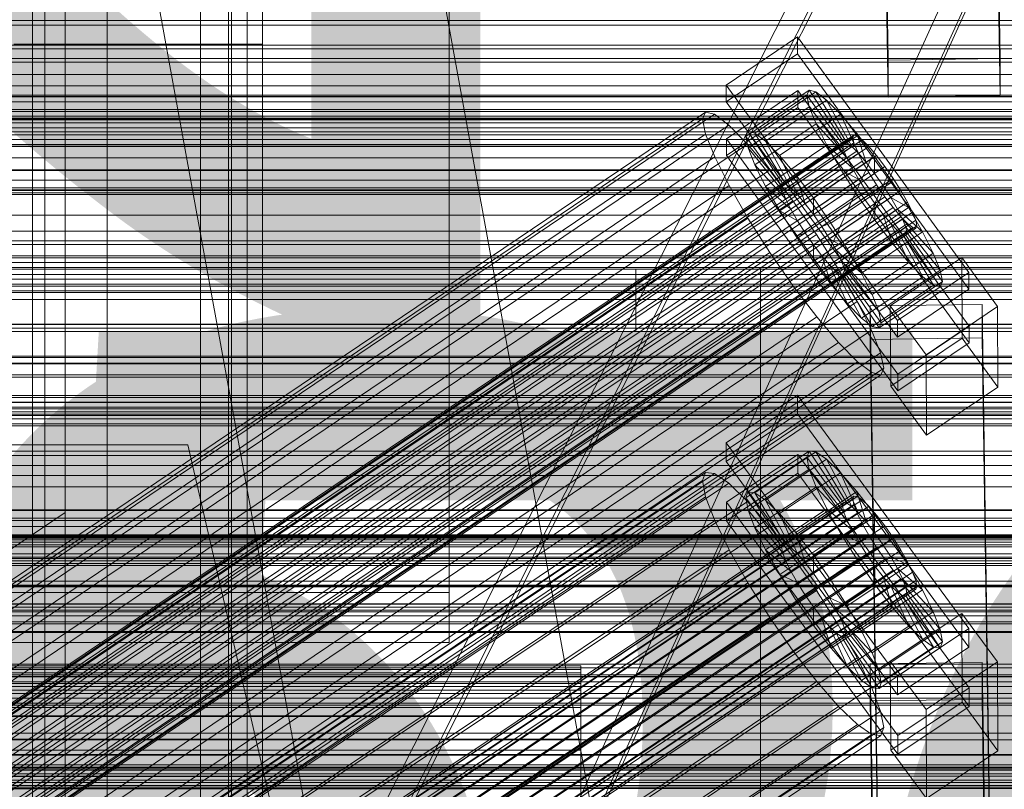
# Model space of a CAD drawing. Header units: millimetres. Extents: x -4738 to 65662, y -68080 to 6847.
# Tile 132 of 256: x 221 to 379, y -35024 to -34900. Entities that reach past the tile are written whole.
import ezdxf

# ---------------------------------------------------------------- set-up
doc = ezdxf.new("R2010")
doc.units = ezdxf.units.MM
for name, color, linetype, lineweight in [('COTAS_O', 1, 'Continuous', 0), ('COTAS_P', 1, 'Continuous', 0), ('frontal_bajante_movil', 7, 'Continuous', 0), ('frontal_briquetadora', 7, 'Continuous', 0), ('frontal_C01', 7, 'Continuous', 0), ('frontal_C02', 7, 'Continuous', 0), ('frontal_C03', 7, 'Continuous', 0), ('frontal_C04', 7, 'Continuous', 0), ('frontal_C05', 7, 'Continuous', 0), ('frontal_mezcladora', 7, 'Continuous', 0), ('frontal_secador', 7, 'Continuous', 0), ('frontal_tolva-C01', 7, 'Continuous', 0)]:
    doc.layers.add(name, color=color, linetype=linetype, lineweight=lineweight)
doc.dimstyles.new('R19_100', dxfattribs={"dimtxt": 250, "dimasz": 150, "dimexe": 150, "dimexo": 80, "dimgap": 100, "dimtad": 1, "dimtih": 1, "dimtoh": 1, "dimdsep": 46, "dimcen": 0.09, "dimadec": 0, "dimazin": 0, "dimtfac": 1, "dimtdec": 4, "dimtofl": 0, "dimtmove": 0, "dimatfit": 3, "dimfxl": 1, "dimtolj": 1, "dimtzin": 0, "dimarcsym": 0})

# ---------------------------------------------------------------- blocks, each defined once
blk = doc.blocks.new('DIM_R31_49')
at = {"layer": 'COTAS_P'}
for p, q in [((-150, -32300), (550, -32300)), ((550, -32300), (505, -32450)), ((550, -34900), (550, -32300)), ((550, -32300), (595, -32450)), ((550, -34900), (505, -34750)), ((550, -34900), (595, -34750)), ((-150, -34900), (550, -34900))]:
    blk.add_line(p, q, dxfattribs=at)
blk.add_text('2600 P', height=250, rotation=90, dxfattribs=at).set_placement((450, -33600))
blk = doc.blocks.new('DIM_R31_52')
at = {"layer": 'COTAS_O'}
for p, q in [((-650, -34200), (-500, -34155)), ((650, -34200), (500, -34155)), ((-650, -34900), (-650, -34200)), ((-650, -34200), (650, -34200)), ((-650, -34200), (-500, -34245)), ((650, -34200), (500, -34245)), ((650, -34900), (650, -34200))]:
    blk.add_line(p, q, dxfattribs=at)
blk.add_text('1300 O', height=250, dxfattribs=at).set_placement((0, -34100))
blk = doc.blocks.new('DIM_R31_54')
at = {"layer": 'COTAS_O'}
for p, q in [((-1480, -35300), (-1330, -35255)), ((490, -35300), (340, -35255)), ((-1480, -36000), (-1480, -35300)), ((-1480, -35300), (490, -35300)), ((-1480, -35300), (-1330, -35345)), ((490, -35300), (340, -35345)), ((490, -36000), (490, -35300))]:
    blk.add_line(p, q, dxfattribs=at)
blk.add_text('1970 O', height=250, dxfattribs=at).set_placement((-495, -35200))
blk = doc.blocks.new('DIM_R31_56')
at = {"layer": 'COTAS_O'}
for p, q in [((-1400, -35300), (-1250, -35255)), ((1400, -35300), (1250, -35255)), ((-1400, -36000), (-1400, -35300)), ((-1400, -35300), (1400, -35300)), ((-1400, -35300), (-1250, -35345)), ((1400, -35300), (1250, -35345)), ((1400, -36000), (1400, -35300))]:
    blk.add_line(p, q, dxfattribs=at)
blk.add_text('2800 O', height=250, dxfattribs=at).set_placement((0, -35200))
blk = doc.blocks.new('DIM_R31_57')
at = {"layer": 'COTAS_P'}
for p, q in [((-305, -34680), (395, -34680)), ((395, -34680), (350, -34830)), ((395, -36000), (395, -34680)), ((395, -34680), (440, -34830)), ((395, -36000), (350, -35850)), ((395, -36000), (440, -35850)), ((-305, -36000), (395, -36000))]:
    blk.add_line(p, q, dxfattribs=at)
blk.add_text('1320 P', height=250, rotation=90, dxfattribs=at).set_placement((295, -35340))
blk = doc.blocks.new('DIM_R31_58')
at = {"layer": 'COTAS_P'}
for p, q in [((-305, -35300), (-155, -35255)), ((345, -35300), (195, -35255)), ((-305, -36000), (-305, -35300)), ((-305, -35300), (345, -35300)), ((-305, -35300), (-155, -35345)), ((345, -35300), (195, -35345)), ((345, -36000), (345, -35300))]:
    blk.add_line(p, q, dxfattribs=at)
blk.add_text('650 P', height=250, dxfattribs=at).set_placement((20, -35200))

msp = doc.modelspace()

# ---------------------------------------------------------------- linework, layer by layer
at = {"layer": 'frontal_bajante_movil'}
for p, q in [((223, -35227.232), (223, -34680)), ((235, -34680), (235, -35227.232)), ((223, -34682.819), (223, -35230.051)), ((235, -35230.051), (235, -34682.819)), ((225, -35355.689), (225, -34808.457)), ((255, -34808.457), (255, -35355.689)), ((223, -34809.578), (223, -35356.81)), ((225, -34846.045), (225, -35393.277)), ((255, -35393.277), (255, -34846.045)), ((260, -34881.262), (260, -34903.821)), ((255, -34891.143), (255, -35164.759)), ((255, -35170.397), (255, -34896.781)), ((260, -34903.821), (260, -34895.821)), ((220, -34903.821), (260, -34903.821)), ((260, -35775), (260, -34903.821)), ((180, -34992), (290, -34992)), ((290, -35000), (290, -34992)), ((180, -35000), (290, -35000))]:
    msp.add_line(p, q, dxfattribs=at)
at = {"layer": 'frontal_briquetadora'}
for p, q in [((-490, -34940), (340, -34940)), ((-490, -34940), (490, -34940)), ((320, -34950), (320, -34940)), ((320, -34940), (340, -34940)), ((320, -34940), (490, -34940)), ((340, -34950), (340, -34940)), ((-1330, -34950), (340, -34950)), ((320, -34950), (340, -34950)), ((340, -35980), (340, -34950)), ((340, -34950), (490, -34950))]:
    msp.add_line(p, q, dxfattribs=at)
at = {"layer": 'frontal_C01'}
for p, q in [((250, -35948.844), (250, -33373.251)), ((250, -33378.064), (250, -35953.656)), ((228.298, -34979.106), (228.298, -34716.493)), ((228.298, -34722.274), (228.298, -34984.887)), ((334.501, -34910.399), (345.969, -34902.663)), ((345.969, -34902.663), (345.981, -34905.359)), ((345.969, -34902.663), (373.501, -34940.517)), ((345.981, -34905.359), (334.513, -34913.095)), ((373.513, -34943.213), (345.981, -34905.359)), ((334.513, -34913.095), (334.501, -34910.399)), ((362.033, -34948.253), (334.501, -34910.399)), ((334.539, -34919.027), (346.008, -34911.29)), ((338.005, -34917.848), (347.835, -34911.216)), ((339.088, -34918.109), (348.918, -34911.478)), ((346.008, -34911.29), (346.02, -34913.987)), ((346.008, -34911.29), (373.539, -34949.145)), ((347.835, -34911.216), (347.47, -34912.032)), ((348.918, -34911.478), (347.835, -34911.216)), ((347.835, -34911.216), (353.378, -34919.532)), ((350.645, -34912.798), (348.918, -34911.478)), ((348.918, -34911.478), (353.892, -34919.656)), ((334.513, -34913.095), (362.045, -34950.95)), ((337.64, -34918.663), (347.47, -34912.032)), ((340.816, -34919.429), (350.645, -34912.798)), ((347.47, -34912.032), (353.205, -34919.918)), ((347.47, -34912.032), (347.847, -34913.868)), ((352.899, -34915.087), (350.645, -34912.798)), ((350.645, -34912.798), (354.71, -34920.281)), ((146.872, -35039.071), (331.181, -34914.736)), ((331.181, -34914.736), (330.692, -34915.826)), ((332.629, -34915.086), (331.181, -34914.736)), ((346.02, -34913.987), (334.551, -34921.723)), ((338.017, -34920.499), (347.847, -34913.868)), ((373.551, -34951.841), (346.02, -34913.987)), ((347.847, -34913.868), (353.384, -34920.788)), ((347.847, -34913.868), (348.941, -34916.601)), ((146.383, -35040.161), (330.692, -34915.826)), ((148.32, -35039.42), (332.629, -34915.086)), ((330.692, -34915.826), (331.197, -34918.281)), ((334.938, -34916.851), (332.629, -34915.086)), ((343.069, -34921.719), (352.899, -34915.087)), ((355.525, -34918.189), (352.899, -34915.087)), ((352.899, -34915.087), (355.777, -34921.365)), ((150.629, -35041.185), (334.938, -34916.851)), ((337.95, -34919.911), (334.938, -34916.851)), ((337.64, -34918.663), (338.005, -34917.848)), ((343.549, -34926.163), (338.005, -34917.848)), ((338.005, -34917.848), (339.088, -34918.109)), ((339.111, -34923.232), (348.941, -34916.601)), ((348.941, -34916.601), (353.902, -34922.082)), ((348.941, -34916.601), (350.678, -34920.043)), ((141.045, -35063.041), (354.844, -34918.813)), ((141.218, -35062.655), (355.017, -34918.427)), ((141.731, -35062.779), (355.53, -34918.55)), ((142.549, -35063.404), (356.348, -34919.176)), ((146.887, -35042.616), (331.197, -34918.281)), ((331.197, -34918.281), (332.659, -34921.934)), ((334.551, -34921.723), (334.539, -34919.027)), ((362.071, -34956.881), (334.539, -34919.027)), ((343.376, -34926.549), (337.64, -34918.663)), ((338.017, -34920.499), (337.64, -34918.663)), ((344.062, -34926.287), (339.088, -34918.109)), ((339.088, -34918.109), (340.816, -34919.429)), ((344.88, -34926.912), (340.816, -34919.429)), ((340.816, -34919.429), (343.069, -34921.719)), ((345.695, -34924.821), (355.525, -34918.189)), ((355.017, -34918.427), (354.844, -34918.813)), ((354.844, -34918.813), (355.022, -34919.683)), ((355.53, -34918.55), (355.017, -34918.427)), ((358.345, -34921.893), (355.525, -34918.189)), ((355.525, -34918.189), (357.021, -34922.835)), ((356.348, -34919.176), (355.53, -34918.55)), ((357.415, -34920.26), (356.348, -34919.176)), ((141.224, -35063.911), (355.022, -34919.683)), ((141.742, -35065.205), (355.541, -34920.977)), ((143.617, -35064.489), (357.415, -34920.26)), ((153.641, -35044.246), (337.95, -34919.911)), ((341.461, -34924.058), (337.95, -34919.911)), ((343.554, -34927.419), (338.017, -34920.499)), ((339.111, -34923.232), (338.017, -34920.499)), ((340.848, -34926.674), (350.678, -34920.043)), ((353.205, -34919.918), (343.376, -34926.549)), ((353.378, -34919.532), (343.549, -34926.163)), ((353.384, -34920.788), (343.554, -34927.419)), ((353.892, -34919.656), (344.062, -34926.287)), ((354.71, -34920.281), (344.88, -34926.912)), ((350.678, -34920.043), (354.725, -34923.713)), ((350.678, -34920.043), (352.938, -34923.96)), ((353.205, -34919.918), (353.378, -34919.532)), ((353.384, -34920.788), (353.205, -34919.918)), ((353.378, -34919.532), (353.892, -34919.656)), ((353.902, -34922.082), (353.384, -34920.788)), ((353.892, -34919.656), (354.71, -34920.281)), ((354.71, -34920.281), (355.777, -34921.365)), ((355.022, -34919.683), (355.541, -34920.977)), ((355.541, -34920.977), (356.363, -34922.608)), ((358.659, -34921.73), (357.415, -34920.26)), ((142.565, -35066.836), (356.363, -34922.608)), ((144.861, -35065.958), (358.659, -34921.73)), ((148.35, -35046.269), (332.659, -34921.934)), ((332.659, -34921.934), (334.981, -34926.536)), ((334.551, -34921.723), (362.083, -34959.577)), ((345.947, -34927.997), (343.069, -34921.719)), ((343.069, -34921.719), (345.695, -34924.821)), ((353.902, -34922.082), (344.073, -34928.713)), ((355.777, -34921.365), (345.947, -34927.997)), ((358.345, -34921.893), (348.515, -34928.524)), ((354.725, -34923.713), (353.902, -34922.082)), ((355.777, -34921.365), (357.021, -34922.835)), ((356.363, -34922.608), (357.434, -34924.463)), ((358.357, -34924.589), (358.345, -34921.893)), ((361.166, -34925.946), (358.345, -34921.893)), ((359.995, -34923.484), (358.659, -34921.73)), ((359.995, -34923.484), (146.196, -35067.712)), ((157.152, -35048.393), (341.461, -34924.058)), ((344.073, -34928.713), (339.111, -34923.232)), ((340.848, -34926.674), (339.111, -34923.232)), ((345.231, -34929.009), (341.461, -34924.058)), ((343.108, -34930.591), (352.938, -34923.96)), ((354.725, -34923.713), (344.895, -34930.344)), ((357.021, -34922.835), (347.191, -34929.466)), ((352.938, -34923.96), (355.796, -34925.568)), ((352.938, -34923.96), (355.569, -34928.086)), ((355.796, -34925.568), (354.725, -34923.713)), ((357.021, -34922.835), (358.357, -34924.589)), ((361.332, -34925.404), (359.995, -34923.484)), ((143.635, -35068.691), (357.434, -34924.463)), ((147.533, -35069.632), (361.332, -34925.404)), ((347.191, -34929.466), (345.695, -34924.821)), ((345.695, -34924.821), (348.515, -34928.524)), ((355.796, -34925.568), (345.966, -34932.2)), ((348.527, -34931.22), (358.357, -34924.589)), ((357.042, -34927.523), (355.796, -34925.568)), ((357.434, -34924.463), (358.68, -34926.417)), ((358.357, -34924.589), (359.693, -34926.509)), ((362.578, -34927.358), (361.332, -34925.404)), ((144.881, -35070.646), (358.68, -34926.417)), ((148.779, -35071.586), (362.578, -34927.358)), ((150.672, -35050.87), (334.981, -34926.536)), ((334.981, -34926.536), (338.003, -34931.772)), ((344.895, -34930.344), (340.848, -34926.674)), ((343.108, -34930.591), (340.848, -34926.674)), ((343.549, -34926.163), (343.376, -34926.549)), ((343.376, -34926.549), (343.554, -34927.419)), ((344.062, -34926.287), (343.549, -34926.163)), ((344.88, -34926.912), (344.062, -34926.287)), ((345.947, -34927.997), (344.88, -34926.912)), ((359.693, -34926.509), (349.863, -34933.14)), ((351.336, -34932.577), (361.166, -34925.946)), ((358.68, -34926.417), (360.017, -34928.337)), ((361.166, -34925.946), (359.693, -34926.509)), ((359.693, -34926.509), (360.939, -34928.463)), ((363.797, -34930.071), (361.166, -34925.946)), ((363.648, -34929.214), (362.578, -34927.358)), ((146.218, -35072.565), (360.017, -34928.337)), ((343.554, -34927.419), (344.073, -34928.713)), ((344.073, -34928.713), (344.895, -34930.344)), ((345.739, -34934.717), (355.569, -34928.086)), ((347.191, -34929.466), (345.947, -34927.997)), ((357.042, -34927.523), (347.212, -34934.154)), ((348.515, -34928.524), (348.527, -34931.22)), ((348.515, -34928.524), (351.336, -34932.577)), ((360.939, -34928.463), (351.109, -34935.094)), ((355.569, -34928.086), (357.042, -34927.523)), ((355.569, -34928.086), (358.39, -34932.138)), ((358.378, -34929.442), (357.042, -34927.523)), ((360.017, -34928.337), (361.352, -34930.091)), ((363.797, -34930.071), (360.939, -34928.463)), ((360.939, -34928.463), (362.01, -34930.319)), ((147.554, -35074.32), (361.352, -34930.091)), ((149.85, -35073.442), (363.648, -34929.214)), ((345.231, -34929.009), (160.922, -35053.344)), ((344.895, -34930.344), (345.966, -34932.2)), ((349.002, -34934.427), (345.231, -34929.009)), ((348.527, -34931.22), (347.191, -34929.466)), ((358.378, -34929.442), (348.548, -34936.073)), ((362.01, -34930.319), (352.18, -34936.95)), ((353.967, -34936.703), (363.797, -34930.071)), ((358.39, -34932.138), (358.378, -34929.442)), ((359.714, -34931.197), (358.378, -34929.442)), ((361.352, -34930.091), (362.596, -34931.561)), ((366.057, -34933.989), (362.01, -34930.319)), ((362.01, -34930.319), (362.833, -34931.949)), ((364.471, -34930.844), (363.648, -34929.214)), ((366.057, -34933.989), (363.797, -34930.071)), ((148.798, -35075.789), (362.596, -34931.561)), ((150.672, -35075.072), (364.471, -34930.844)), ((151.191, -35076.367), (364.989, -34932.138)), ((153.694, -35056.107), (338.003, -34931.772)), ((338.003, -34931.772), (341.52, -34937.288)), ((345.966, -34932.2), (343.108, -34930.591)), ((345.739, -34934.717), (343.108, -34930.591)), ((349.863, -34933.14), (348.527, -34931.22)), ((348.56, -34938.77), (358.39, -34932.138)), ((359.714, -34931.197), (349.884, -34937.828)), ((362.833, -34931.949), (353.003, -34938.58)), ((358.39, -34932.138), (361.21, -34935.842)), ((361.21, -34935.842), (359.714, -34931.197)), ((360.958, -34932.666), (359.714, -34931.197)), ((362.596, -34931.561), (363.664, -34932.645)), ((367.794, -34937.431), (362.833, -34931.949)), ((362.833, -34931.949), (363.351, -34933.244)), ((364.989, -34932.138), (364.471, -34930.844)), ((365.168, -34933.008), (364.989, -34932.138)), ((149.865, -35076.873), (363.664, -34932.645)), ((150.683, -35077.499), (364.482, -34933.271)), ((151.196, -35077.623), (364.995, -34933.394)), ((151.369, -35077.237), (365.168, -34933.008)), ((345.966, -34932.2), (347.212, -34934.154)), ((349.863, -34933.14), (351.336, -34932.577)), ((351.109, -34935.094), (349.863, -34933.14)), ((360.958, -34932.666), (351.128, -34939.297)), ((351.336, -34932.577), (353.967, -34936.703)), ((363.351, -34933.244), (353.521, -34939.875)), ((363.836, -34938.944), (360.958, -34932.666)), ((362.025, -34933.75), (360.958, -34932.666)), ((368.888, -34940.163), (363.351, -34933.244)), ((363.351, -34933.244), (363.53, -34934.113)), ((363.664, -34932.645), (364.482, -34933.271)), ((364.482, -34933.271), (364.995, -34933.394)), ((364.995, -34933.394), (365.168, -34933.008)), ((164.693, -35058.762), (349.002, -34934.427)), ((347.212, -34934.154), (345.739, -34934.717)), ((348.56, -34938.77), (345.739, -34934.717)), ((347.212, -34934.154), (348.548, -34936.073)), ((352.519, -34939.942), (349.002, -34934.427)), ((352.18, -34936.95), (351.109, -34935.094)), ((351.109, -34935.094), (353.967, -34936.703)), ((362.025, -34933.75), (352.196, -34940.382)), ((362.843, -34934.376), (353.014, -34941.007)), ((363.357, -34934.5), (353.527, -34941.131)), ((363.53, -34934.113), (353.7, -34940.745)), ((356.228, -34940.62), (366.057, -34933.989)), ((366.09, -34941.233), (362.025, -34933.75)), ((362.843, -34934.376), (362.025, -34933.75)), ((367.817, -34942.554), (362.843, -34934.376)), ((363.357, -34934.5), (362.843, -34934.376)), ((363.53, -34934.113), (363.357, -34934.5)), ((368.9, -34942.815), (363.357, -34934.5)), ((369.265, -34942), (363.53, -34934.113)), ((367.794, -34937.431), (366.057, -34933.989)), ((348.548, -34936.073), (348.56, -34938.77)), ((348.548, -34936.073), (349.884, -34937.828)), ((351.38, -34942.473), (361.21, -34935.842)), ((353.967, -34936.703), (356.228, -34940.62)), ((361.21, -34935.842), (363.836, -34938.944)), ((157.211, -35061.622), (341.52, -34937.288)), ((341.52, -34937.288), (345.291, -34942.706)), ((349.884, -34937.828), (351.38, -34942.473)), ((349.884, -34937.828), (351.128, -34939.297)), ((353.003, -34938.58), (352.18, -34936.95)), ((352.18, -34936.95), (356.228, -34940.62)), ((357.964, -34944.062), (367.794, -34937.431)), ((360.882, -34945.867), (372.35, -34938.131)), ((368.888, -34940.163), (367.794, -34937.431)), ((372.35, -34938.131), (372.408, -34951.072)), ((372.35, -34938.131), (378.086, -34946.017)), ((168.21, -35064.277), (352.519, -34939.942)), ((351.38, -34942.473), (348.56, -34938.77)), ((351.128, -34939.297), (354.006, -34945.575)), ((351.128, -34939.297), (352.196, -34940.382)), ((355.541, -34945.179), (352.519, -34939.942)), ((353.521, -34939.875), (353.003, -34938.58)), ((353.003, -34938.58), (357.964, -34944.062)), ((353.7, -34940.745), (353.521, -34939.875)), ((353.521, -34939.875), (359.058, -34946.795)), ((354.006, -34945.575), (363.836, -34938.944)), ((363.836, -34938.944), (366.09, -34941.233)), ((352.196, -34940.382), (356.26, -34947.865)), ((352.196, -34940.382), (353.014, -34941.007)), ((353.014, -34941.007), (357.987, -34949.185)), ((353.014, -34941.007), (353.527, -34941.131)), ((353.527, -34941.131), (353.7, -34940.745)), ((353.527, -34941.131), (359.07, -34949.446)), ((353.7, -34940.745), (359.436, -34948.631)), ((356.228, -34940.62), (357.964, -34944.062)), ((356.26, -34947.865), (366.09, -34941.233)), ((359.058, -34946.795), (368.888, -34940.163)), ((373.501, -34940.517), (362.033, -34948.253)), ((366.09, -34941.233), (367.817, -34942.554)), ((369.265, -34942), (368.888, -34940.163)), ((373.513, -34943.213), (373.501, -34940.517)), ((160.982, -35067.04), (345.291, -34942.706)), ((345.291, -34942.706), (349.061, -34947.657)), ((354.006, -34945.575), (351.38, -34942.473)), ((357.987, -34949.185), (367.817, -34942.554)), ((359.07, -34949.446), (368.9, -34942.815)), ((359.436, -34948.631), (369.265, -34942)), ((362.045, -34950.95), (373.513, -34943.213)), ((367.817, -34942.554), (368.9, -34942.815)), ((368.9, -34942.815), (369.265, -34942)), ((357.964, -34944.062), (359.058, -34946.795)), ((171.232, -35069.514), (355.541, -34945.179)), ((356.26, -34947.865), (354.006, -34945.575)), ((357.863, -34949.781), (355.541, -34945.179)), ((357.646, -34945.896), (375.644, -34945.651)), ((357.646, -34951.289), (357.646, -34945.896)), ((360.514, -35141.007), (357.646, -34945.896)), ((360.939, -34958.809), (360.882, -34945.867)), ((366.618, -34953.754), (360.882, -34945.867)), ((378.086, -34946.017), (366.618, -34953.754)), ((375.644, -34945.651), (375.644, -34951.044)), ((375.644, -34945.651), (378.512, -35140.762)), ((378.143, -34958.959), (378.086, -34946.017)), ((164.752, -35071.991), (349.061, -34947.657)), ((349.061, -34947.657), (352.572, -34951.804)), ((357.987, -34949.185), (356.26, -34947.865)), ((359.058, -34946.795), (359.436, -34948.631)), ((359.07, -34949.446), (357.987, -34949.185)), ((359.436, -34948.631), (359.07, -34949.446)), ((362.033, -34948.253), (362.045, -34950.95)), ((373.539, -34949.145), (362.071, -34956.881)), ((373.551, -34951.841), (373.539, -34949.145)), ((173.554, -35074.116), (357.863, -34949.781)), ((375.644, -34951.044), (357.646, -34951.289)), ((359.326, -34953.434), (357.863, -34949.781)), ((372.408, -34951.072), (360.939, -34958.809)), ((378.143, -34958.959), (372.408, -34951.072)), ((378.512, -35146.154), (375.644, -34951.044)), ((168.263, -35076.138), (352.572, -34951.804)), ((352.572, -34951.804), (355.584, -34954.864)), ((360.514, -35146.4), (357.646, -34951.289)), ((362.083, -34959.577), (373.551, -34951.841)), ((175.016, -35077.768), (359.326, -34953.434)), ((359.83, -34955.889), (359.326, -34953.434)), ((366.618, -34953.754), (366.675, -34966.695)), ((171.275, -35079.199), (355.584, -34954.864)), ((175.521, -35080.223), (359.83, -34955.889)), ((355.584, -34954.864), (357.893, -34956.629)), ((359.341, -34956.979), (359.83, -34955.889)), ((173.584, -35080.964), (357.893, -34956.629)), ((175.032, -35081.313), (359.341, -34956.979)), ((357.893, -34956.629), (359.341, -34956.979)), ((362.071, -34956.881), (362.083, -34959.577)), ((360.939, -34958.809), (366.675, -34966.695)), ((366.675, -34966.695), (378.143, -34958.959)), ((228.298, -34979.106), (130, -35045.418)), ((228.298, -35241.719), (228.298, -34979.106)), ((228.298, -34979.106), (228.298, -34984.887)), ((-450, -34984.295), (450, -34984.295)), ((130, -35051.199), (228.298, -34984.887)), ((228.298, -34984.887), (228.298, -35247.5)), ((-525.279, -34991.04), (525.279, -34991.04)), ((450, -34995.08), (-450, -34995.08)), ((450, -35017.999), (-450, -35017.999))]:
    msp.add_line(p, q, dxfattribs=at)
at = {"layer": 'frontal_C02'}
for p, q in [((250, -35767.183), (250, -32921.727)), ((250, -32926.497), (250, -35771.953)), ((360.514, -34906.365), (357.646, -34712.96)), ((375.644, -34712.717), (378.512, -34906.121)), ((360.514, -34912.326), (357.646, -34718.921)), ((378.512, -34912.083), (375.644, -34718.678)), ((228.298, -35036.685), (228.298, -34746.19)), ((228.298, -34751.921), (228.298, -35042.415)), ((-425, -34900.768), (425, -34900.768)), ((378.512, -34906.121), (360.514, -34906.365)), ((360.514, -34906.365), (360.514, -34912.326)), ((378.512, -34912.083), (378.512, -34906.121)), ((425, -34912.223), (-425, -34912.223)), ((360.514, -34912.326), (378.512, -34912.083)), ((425, -34915.909), (-425, -34915.909)), ((-679.4, -34927.256), (679.4, -34927.256)), ((-425, -34927.364), (425, -34927.364)), ((-450, -34949.495), (450, -34949.495)), ((334.501, -34967.93), (345.969, -34960.261)), ((345.969, -34960.261), (345.981, -34963.241)), ((345.969, -34960.261), (373.501, -34997.783)), ((450, -34961.417), (-450, -34961.417)), ((345.981, -34963.241), (334.513, -34970.91)), ((373.513, -35000.764), (345.981, -34963.241)), ((334.513, -34970.91), (334.501, -34967.93)), ((362.033, -35005.452), (334.501, -34967.93)), ((-679.4, -34969.256), (679.4, -34969.256)), ((334.539, -34977.467), (346.008, -34969.798)), ((338.005, -34975.808), (347.835, -34969.235)), ((339.088, -34975.926), (348.918, -34969.353)), ((346.008, -34969.798), (346.02, -34972.779)), ((346.008, -34969.798), (373.539, -35007.321)), ((347.835, -34969.235), (347.47, -34970.194)), ((348.918, -34969.353), (347.835, -34969.235)), ((347.835, -34969.235), (353.378, -34977.557)), ((350.645, -34970.54), (348.918, -34969.353)), ((348.918, -34969.353), (353.892, -34977.613)), ((334.513, -34970.91), (362.045, -35008.433)), ((337.64, -34976.768), (347.47, -34970.194)), ((340.816, -34977.114), (350.645, -34970.54)), ((347.47, -34970.194), (353.205, -34978.012)), ((347.47, -34970.194), (347.847, -34972.166)), ((352.899, -34972.716), (350.645, -34970.54)), ((350.645, -34970.54), (354.71, -34978.175)), ((146.872, -35095.928), (331.181, -34972.673)), ((148.32, -35096.086), (332.629, -34972.831)), ((331.181, -34972.673), (330.692, -34973.956)), ((332.629, -34972.831), (331.181, -34972.673)), ((334.938, -34974.419), (332.629, -34972.831)), ((346.02, -34972.779), (334.551, -34980.448)), ((338.017, -34978.74), (347.847, -34972.166)), ((343.069, -34979.29), (352.899, -34972.716)), ((373.551, -35010.301), (346.02, -34972.779)), ((347.847, -34972.166), (353.384, -34978.946)), ((347.847, -34972.166), (348.941, -34975.016)), ((355.525, -34975.733), (352.899, -34972.716)), ((352.899, -34972.716), (355.777, -34979.206)), ((146.383, -35097.211), (330.692, -34973.956)), ((150.629, -35097.673), (334.938, -34974.419)), ((330.692, -34973.956), (331.197, -34976.592)), ((337.95, -34977.328), (334.938, -34974.419)), ((141.218, -35119.437), (355.017, -34976.461)), ((337.64, -34976.768), (338.005, -34975.808)), ((343.549, -34984.131), (338.005, -34975.808)), ((338.005, -34975.808), (339.088, -34975.926)), ((344.062, -34984.186), (339.088, -34975.926)), ((339.088, -34975.926), (340.816, -34977.114)), ((339.111, -34981.589), (348.941, -34975.016)), ((345.695, -34982.306), (355.525, -34975.733)), ((348.941, -34975.016), (353.902, -34980.295)), ((348.941, -34975.016), (350.678, -34978.549)), ((355.017, -34976.461), (354.844, -34976.916)), ((355.53, -34976.517), (355.017, -34976.461)), ((358.345, -34979.384), (355.525, -34975.733)), ((355.525, -34975.733), (357.021, -34980.635)), ((141.045, -35119.891), (354.844, -34976.916)), ((141.224, -35120.825), (355.022, -34977.85)), ((141.731, -35119.493), (355.53, -34976.517)), ((142.549, -35120.055), (356.348, -34977.08)), ((146.887, -35099.847), (331.197, -34976.592)), ((153.641, -35100.582), (337.95, -34977.328)), ((331.197, -34976.592), (332.659, -34980.402)), ((334.551, -34980.448), (334.539, -34977.467)), ((362.071, -35014.99), (334.539, -34977.467)), ((343.376, -34984.585), (337.64, -34976.768)), ((338.017, -34978.74), (337.64, -34976.768)), ((341.461, -34981.36), (337.95, -34977.328)), ((344.88, -34984.749), (340.816, -34977.114)), ((340.816, -34977.114), (343.069, -34979.29)), ((353.205, -34978.012), (343.376, -34984.585)), ((353.378, -34977.557), (343.549, -34984.131)), ((353.892, -34977.613), (344.062, -34984.186)), ((353.205, -34978.012), (353.378, -34977.557)), ((353.384, -34978.946), (353.205, -34978.012)), ((353.378, -34977.557), (353.892, -34977.613)), ((353.892, -34977.613), (354.71, -34978.175)), ((354.844, -34976.916), (355.022, -34977.85)), ((355.022, -34977.85), (355.541, -34979.2)), ((356.348, -34977.08), (355.53, -34976.517)), ((357.415, -34978.111), (356.348, -34977.08)), ((141.742, -35122.175), (355.541, -34979.2)), ((143.617, -35121.086), (357.415, -34978.111)), ((144.861, -35122.515), (358.659, -34979.539)), ((343.554, -34985.519), (338.017, -34978.74)), ((339.111, -34981.589), (338.017, -34978.74)), ((340.848, -34985.123), (350.678, -34978.549)), ((345.947, -34985.78), (343.069, -34979.29)), ((343.069, -34979.29), (345.695, -34982.306)), ((353.384, -34978.946), (343.554, -34985.519)), ((354.71, -34978.175), (344.88, -34984.749)), ((355.777, -34979.206), (345.947, -34985.78)), ((358.345, -34979.384), (348.515, -34985.958)), ((350.678, -34978.549), (354.725, -34981.969)), ((350.678, -34978.549), (352.938, -34982.525)), ((353.902, -34980.295), (353.384, -34978.946)), ((354.71, -34978.175), (355.777, -34979.206)), ((355.541, -34979.2), (356.363, -34980.873)), ((355.777, -34979.206), (357.021, -34980.635)), ((358.659, -34979.539), (357.415, -34978.111)), ((358.357, -34982.365), (358.345, -34979.384)), ((361.166, -34983.421), (358.345, -34979.384)), ((359.995, -34981.269), (358.659, -34979.539)), ((142.565, -35123.849), (356.363, -34980.873)), ((148.35, -35103.656), (332.659, -34980.402)), ((332.659, -34980.402), (334.981, -34985.125)), ((334.551, -34980.448), (362.083, -35017.97)), ((353.902, -34980.295), (344.073, -34986.869)), ((357.021, -34980.635), (347.191, -34987.209)), ((354.725, -34981.969), (353.902, -34980.295)), ((356.363, -34980.873), (357.434, -34982.757)), ((357.021, -34980.635), (358.357, -34982.365)), ((143.635, -35125.732), (357.434, -34982.757)), ((359.995, -34981.269), (146.196, -35124.244)), ((157.152, -35104.615), (341.461, -34981.36)), ((344.073, -34986.869), (339.111, -34981.589)), ((340.848, -34985.123), (339.111, -34981.589)), ((345.231, -34986.241), (341.461, -34981.36)), ((343.108, -34989.099), (352.938, -34982.525)), ((354.725, -34981.969), (344.895, -34988.543)), ((347.191, -34987.209), (345.695, -34982.306)), ((345.695, -34982.306), (348.515, -34985.958)), ((348.527, -34988.938), (358.357, -34982.365)), ((352.938, -34982.525), (355.796, -34983.852)), ((352.938, -34982.525), (355.569, -34986.673)), ((355.796, -34983.852), (354.725, -34981.969)), ((357.434, -34982.757), (358.68, -34984.722)), ((358.357, -34982.365), (359.693, -34984.277)), ((361.332, -34983.181), (359.995, -34981.269)), ((450, -34982.905), (-450, -34982.905)), ((147.533, -35126.157), (361.332, -34983.181)), ((343.549, -34984.131), (343.376, -34984.585)), ((344.062, -34984.186), (343.549, -34984.131)), ((344.88, -34984.749), (344.062, -34984.186)), ((355.796, -34983.852), (345.966, -34990.426)), ((359.693, -34984.277), (349.863, -34990.85)), ((351.336, -34989.995), (361.166, -34983.421)), ((357.042, -34985.817), (355.796, -34983.852)), ((361.166, -34983.421), (359.693, -34984.277)), ((359.693, -34984.277), (360.939, -34986.242)), ((363.797, -34987.569), (361.166, -34983.421)), ((362.578, -34985.146), (361.332, -34983.181)), ((144.881, -35127.697), (358.68, -34984.722)), ((148.779, -35128.121), (362.578, -34985.146)), ((150.672, -35108.379), (334.981, -34985.125)), ((334.981, -34985.125), (338.003, -34990.44)), ((344.895, -34988.543), (340.848, -34985.123)), ((343.108, -34989.099), (340.848, -34985.123)), ((343.376, -34984.585), (343.554, -34985.519)), ((343.554, -34985.519), (344.073, -34986.869)), ((345.947, -34985.78), (344.88, -34984.749)), ((347.191, -34987.209), (345.947, -34985.78)), ((357.042, -34985.817), (347.212, -34992.391)), ((348.515, -34985.958), (348.527, -34988.938)), ((348.515, -34985.958), (351.336, -34989.995)), ((355.569, -34986.673), (357.042, -34985.817)), ((358.378, -34987.73), (357.042, -34985.817)), ((358.68, -34984.722), (360.017, -34986.634)), ((363.648, -34987.029), (362.578, -34985.146)), ((146.218, -35129.609), (360.017, -34986.634)), ((149.85, -35130.005), (363.648, -34987.029)), ((345.231, -34986.241), (160.922, -35109.496)), ((344.073, -34986.869), (344.895, -34988.543)), ((349.002, -34991.638), (345.231, -34986.241)), ((345.739, -34993.246), (355.569, -34986.673)), ((348.527, -34988.938), (347.191, -34987.209)), ((360.939, -34986.242), (351.109, -34992.815)), ((355.569, -34986.673), (358.39, -34990.71)), ((360.017, -34986.634), (361.352, -34988.363)), ((363.797, -34987.569), (360.939, -34986.242)), ((360.939, -34986.242), (362.01, -34988.125)), ((364.471, -34988.703), (363.648, -34987.029)), ((147.554, -35131.339), (361.352, -34988.363)), ((150.672, -35131.678), (364.471, -34988.703)), ((345.966, -34990.426), (343.108, -34989.099)), ((345.739, -34993.246), (343.108, -34989.099)), ((344.895, -34988.543), (345.966, -34990.426)), ((349.863, -34990.85), (348.527, -34988.938)), ((358.378, -34987.73), (348.548, -34994.303)), ((362.01, -34988.125), (352.18, -34994.699)), ((353.967, -34994.143), (363.797, -34987.569)), ((358.39, -34990.71), (358.378, -34987.73)), ((359.714, -34989.459), (358.378, -34987.73)), ((361.352, -34988.363), (362.596, -34989.792)), ((366.057, -34991.545), (362.01, -34988.125)), ((362.01, -34988.125), (362.833, -34989.799)), ((366.057, -34991.545), (363.797, -34987.569)), ((364.989, -34990.053), (364.471, -34988.703)), ((148.798, -35132.768), (362.596, -34989.792)), ((151.191, -35133.028), (364.989, -34990.053)), ((153.694, -35113.695), (338.003, -34990.44)), ((338.003, -34990.44), (341.52, -34995.985)), ((345.966, -34990.426), (347.212, -34992.391)), ((349.863, -34990.85), (351.336, -34989.995)), ((359.714, -34989.459), (349.884, -34996.033)), ((351.336, -34989.995), (353.967, -34994.143)), ((362.833, -34989.799), (353.003, -34996.372)), ((361.21, -34994.361), (359.714, -34989.459)), ((360.958, -34990.888), (359.714, -34989.459)), ((362.596, -34989.792), (363.664, -34990.823)), ((367.794, -34995.078), (362.833, -34989.799)), ((362.833, -34989.799), (363.351, -34991.148)), ((365.168, -34990.987), (364.989, -34990.053)), ((149.865, -35133.798), (363.664, -34990.823)), ((150.683, -35134.361), (364.482, -34991.386)), ((151.196, -35134.417), (364.995, -34991.441)), ((151.369, -35133.962), (365.168, -34990.987)), ((164.693, -35114.893), (349.002, -34991.638)), ((348.56, -34997.284), (358.39, -34990.71)), ((352.519, -34997.183), (349.002, -34991.638)), ((351.109, -34992.815), (349.863, -34990.85)), ((360.958, -34990.888), (351.128, -34997.461)), ((362.025, -34991.919), (352.196, -34998.492)), ((363.351, -34991.148), (353.521, -34997.722)), ((363.53, -34992.082), (353.7, -34998.656)), ((356.228, -34998.119), (366.057, -34991.545)), ((358.39, -34990.71), (361.21, -34994.361)), ((363.836, -34997.378), (360.958, -34990.888)), ((362.025, -34991.919), (360.958, -34990.888)), ((366.09, -34999.554), (362.025, -34991.919)), ((362.843, -34992.481), (362.025, -34991.919)), ((368.888, -34997.928), (363.351, -34991.148)), ((363.351, -34991.148), (363.53, -34992.082)), ((363.53, -34992.082), (363.357, -34992.537)), ((369.265, -34999.9), (363.53, -34992.082)), ((363.664, -34990.823), (364.482, -34991.386)), ((364.482, -34991.386), (364.995, -34991.441)), ((364.995, -34991.441), (365.168, -34990.987)), ((367.794, -34995.078), (366.057, -34991.545)), ((347.212, -34992.391), (345.739, -34993.246)), ((348.56, -34997.284), (345.739, -34993.246)), ((347.212, -34992.391), (348.548, -34994.303)), ((352.18, -34994.699), (351.109, -34992.815)), ((351.109, -34992.815), (353.967, -34994.143)), ((362.843, -34992.481), (353.014, -34999.055)), ((363.357, -34992.537), (353.527, -34999.111)), ((367.817, -35000.741), (362.843, -34992.481)), ((363.357, -34992.537), (362.843, -34992.481)), ((368.9, -35000.859), (363.357, -34992.537)), ((-450, -34994.827), (450, -34994.827)), ((348.548, -34994.303), (348.56, -34997.284)), ((348.548, -34994.303), (349.884, -34996.033)), ((351.38, -35000.935), (361.21, -34994.361)), ((353.003, -34996.372), (352.18, -34994.699)), ((352.18, -34994.699), (356.228, -34998.119)), ((353.967, -34994.143), (356.228, -34998.119)), ((357.964, -35001.652), (367.794, -34995.078)), ((360.882, -35002.995), (372.35, -34995.326)), ((361.21, -34994.361), (363.836, -34997.378)), ((368.888, -34997.928), (367.794, -34995.078)), ((372.35, -34995.326), (372.408, -35009.632)), ((372.35, -34995.326), (378.086, -35003.143)), ((157.211, -35119.24), (341.52, -34995.985)), ((341.52, -34995.985), (345.291, -35001.382)), ((349.884, -34996.033), (351.38, -35000.935)), ((349.884, -34996.033), (351.128, -34997.461)), ((353.521, -34997.722), (353.003, -34996.372)), ((353.003, -34996.372), (357.964, -35001.652)), ((168.21, -35120.438), (352.519, -34997.183)), ((351.38, -35000.935), (348.56, -34997.284)), ((351.128, -34997.461), (354.006, -35003.951)), ((351.128, -34997.461), (352.196, -34998.492)), ((352.196, -34998.492), (356.26, -35006.127)), ((352.196, -34998.492), (353.014, -34999.055)), ((355.541, -35002.499), (352.519, -34997.183)), ((353.7, -34998.656), (353.521, -34997.722)), ((353.521, -34997.722), (359.058, -35004.501)), ((354.006, -35003.951), (363.836, -34997.378)), ((356.228, -34998.119), (357.964, -35001.652)), ((359.058, -35004.501), (368.888, -34997.928)), ((373.501, -34997.783), (362.033, -35005.452)), ((363.836, -34997.378), (366.09, -34999.554)), ((369.265, -34999.9), (368.888, -34997.928)), ((373.513, -35000.764), (373.501, -34997.783)), ((353.014, -34999.055), (357.987, -35007.315)), ((353.014, -34999.055), (353.527, -34999.111)), ((353.527, -34999.111), (353.7, -34998.656)), ((353.527, -34999.111), (359.07, -35007.433)), ((353.7, -34998.656), (359.436, -35006.473)), ((356.26, -35006.127), (366.09, -34999.554)), ((359.436, -35006.473), (369.265, -34999.9)), ((366.09, -34999.554), (367.817, -35000.741)), ((368.9, -35000.859), (369.265, -34999.9)), ((160.982, -35124.637), (345.291, -35001.382)), ((345.291, -35001.382), (349.061, -35006.263)), ((354.006, -35003.951), (351.38, -35000.935)), ((357.964, -35001.652), (359.058, -35004.501)), ((357.987, -35007.315), (367.817, -35000.741)), ((359.07, -35007.433), (368.9, -35000.859)), ((362.045, -35008.433), (373.513, -35000.764)), ((367.817, -35000.741), (368.9, -35000.859)), ((171.232, -35125.753), (355.541, -35002.499)), ((357.863, -35007.222), (355.541, -35002.499)), ((357.646, -35003.454), (375.644, -35003.211)), ((360.939, -35017.301), (360.882, -35002.995)), ((366.618, -35010.812), (360.882, -35002.995)), ((378.086, -35003.143), (366.618, -35010.812)), ((375.644, -35003.211), (375.644, -35009.172)), ((375.644, -35003.211), (378.512, -35196.616)), ((378.143, -35017.449), (378.086, -35003.143)), ((-311.15, -35003.741), (311.15, -35003.741)), ((-311.15, -35004.337), (311.15, -35004.337)), ((-311.15, -35004.874), (311.15, -35004.874)), ((311.15, -35004.337), (311.15, -35003.741)), ((311.15, -35003.741), (311.15, -35004.874)), ((311.15, -35006.623), (311.15, -35004.337)), ((311.15, -35004.874), (311.15, -35007.66)), ((356.26, -35006.127), (354.006, -35003.951)), ((357.646, -35009.416), (357.646, -35003.454)), ((360.514, -35196.859), (357.646, -35003.454)), ((359.058, -35004.501), (359.436, -35006.473)), ((164.752, -35129.518), (349.061, -35006.263)), ((349.061, -35006.263), (352.572, -35010.296)), ((357.987, -35007.315), (356.26, -35006.127)), ((359.436, -35006.473), (359.07, -35007.433)), ((362.033, -35005.452), (362.045, -35008.433)), ((-311.15, -35006.623), (311.15, -35006.623)), ((-311.15, -35007.66), (311.15, -35007.66)), ((173.554, -35130.477), (357.863, -35007.222)), ((311.15, -35010.441), (311.15, -35006.623)), ((311.15, -35007.66), (311.15, -35011.908)), ((359.326, -35011.031), (357.863, -35007.222)), ((359.07, -35007.433), (357.987, -35007.315)), ((373.539, -35007.321), (362.071, -35014.99)), ((373.551, -35010.301), (373.539, -35007.321)), ((375.644, -35009.172), (357.646, -35009.416)), ((360.514, -35202.821), (357.646, -35009.416)), ((372.408, -35009.632), (360.939, -35017.301)), ((378.143, -35017.449), (372.408, -35009.632)), ((378.512, -35202.577), (375.644, -35009.172)), ((-311.15, -35010.441), (311.15, -35010.441)), ((168.263, -35133.55), (352.572, -35010.296)), ((175.016, -35134.286), (359.326, -35011.031)), ((311.15, -35015.532), (311.15, -35010.441)), ((352.572, -35010.296), (355.584, -35013.205)), ((359.83, -35013.667), (359.326, -35011.031)), ((362.083, -35017.97), (373.551, -35010.301)), ((366.618, -35010.812), (366.675, -35025.118)), ((-311.15, -35011.908), (311.15, -35011.908)), ((311.15, -35011.908), (311.15, -35017.329)), ((171.275, -35136.46), (355.584, -35013.205)), ((175.521, -35136.922), (359.83, -35013.667)), ((355.584, -35013.205), (357.893, -35014.793)), ((359.341, -35014.95), (359.83, -35013.667)), ((-311.15, -35015.532), (311.15, -35015.532)), ((173.584, -35138.047), (357.893, -35014.793)), ((175.032, -35138.205), (359.341, -35014.95)), ((311.15, -35021.549), (311.15, -35015.532)), ((357.893, -35014.793), (359.341, -35014.95)), ((362.071, -35014.99), (362.083, -35017.97)), ((-311.15, -35017.329), (311.15, -35017.329)), ((311.15, -35017.329), (311.15, -35023.553)), ((360.939, -35017.301), (366.675, -35025.118)), ((366.675, -35025.118), (378.143, -35017.449)), ((-440, -35020.127), (440, -35020.127)), ((-440, -35020.339), (440, -35020.339)), ((-440, -35020.529), (440, -35020.529)), ((-440, -35021.148), (440, -35021.148)), ((-440, -35021.516), (440, -35021.516)), ((311.15, -35021.549), (-311.15, -35021.549)), ((311.15, -35028.083), (311.15, -35021.549)), ((-440, -35022.501), (440, -35022.501)), ((-440, -35023.021), (440, -35023.021)), ((-311.15, -35023.553), (311.15, -35023.553)), ((311.15, -35023.553), (311.15, -35030.157))]:
    msp.add_line(p, q, dxfattribs=at)
at = {"layer": 'frontal_C03'}
for p, q in [((1250, -34915.372), (-1250, -34915.372)), ((1250, -34915.689), (-1250, -34915.689)), ((1250, -34916.483), (-1250, -34916.483)), ((-1250, -34917.247), (1250, -34917.247)), ((1250, -34918.37), (-1250, -34918.37)), ((1250, -34919.134), (-1250, -34919.134)), ((1250, -34919.928), (-1250, -34919.928)), ((1250, -34920.245), (-1250, -34920.245)), ((1250, -34937.83), (-1250, -34937.83)), ((1250, -34938.147), (-1250, -34938.147)), ((1250, -34938.941), (-1250, -34938.941)), ((-1250, -34939.705), (1250, -34939.705)), ((1250, -34940.828), (-1250, -34940.828)), ((1250, -34941.592), (-1250, -34941.592)), ((1250, -34942.386), (-1250, -34942.386)), ((1250, -34942.702), (-1250, -34942.702)), ((-1699.4, -34948.899), (1699.4, -34948.899)), ((-1496, -34954.179), (1496, -34954.179)), ((1496, -34955.078), (-1496, -34955.078)), ((1250, -34956.965), (-1250, -34956.965)), ((1250, -34957.342), (-1250, -34957.342)), ((1250, -34960.288), (-1250, -34960.288)), ((1250, -34960.604), (-1250, -34960.604)), ((1250, -34961.393), (-1250, -34961.393)), ((1250, -34961.398), (-1250, -34961.398)), ((-1250, -34962.162), (1250, -34962.162)), ((1250, -34962.466), (-1250, -34962.466)), ((1250, -34963.285), (-1250, -34963.285)), ((1250, -34964.049), (-1250, -34964.049)), ((1250, -34964.843), (-1250, -34964.843)), ((1250, -34965.16), (-1250, -34965.16)), ((1250, -34969.952), (-1250, -34969.952)), ((1250, -34971.557), (-1250, -34971.557)), ((1496, -34978.662), (-1496, -34978.662)), ((1496, -34978.78), (-1496, -34978.78)), ((1496, -34980.046), (-1496, -34980.046)), ((1496, -34980.381), (-1496, -34980.381)), ((1496, -34982.72), (-1496, -34982.72)), ((-1250, -34981.338), (1250, -34981.338)), ((1250, -34982.745), (-1250, -34982.745)), ((1496, -34983.222), (-1496, -34983.222)), ((1250, -34983.062), (-1250, -34983.062)), ((1250, -34983.231), (-1250, -34983.231)), ((1250, -34983.856), (-1250, -34983.856)), ((-1250, -34984.62), (1250, -34984.62)), ((1250, -34985.743), (-1250, -34985.743)), ((-1496, -34986.279), (1496, -34986.279)), ((1496, -34986.87), (-1496, -34986.87)), ((1250, -34986.507), (-1250, -34986.507)), ((1250, -34987.301), (-1250, -34987.301)), ((1250, -34987.618), (-1250, -34987.618)), ((1496, -34990.179), (-1496, -34990.179)), ((-1699.4, -34990.899), (1699.4, -34990.899)), ((1496, -34990.77), (-1496, -34990.77)), ((1496, -34993.827), (-1496, -34993.827)), ((1250, -34993.818), (-1250, -34993.818)), ((1496, -34994.328), (-1496, -34994.328)), ((1496, -34996.668), (-1496, -34996.668)), ((1496, -34997.003), (-1496, -34997.003)), ((1250, -34995.711), (-1250, -34995.711)), ((1496, -34998.269), (-1496, -34998.269)), ((1496, -34998.387), (-1496, -34998.387)), ((1250, -35005.203), (-1250, -35005.203)), ((1250, -35005.492), (-1250, -35005.492)), ((1250, -35005.519), (-1250, -35005.519)), ((1250, -35006.313), (-1250, -35006.313)), ((-1250, -35007.078), (1250, -35007.078)), ((1250, -35007.097), (-1250, -35007.097)), ((1250, -35008.201), (-1250, -35008.201)), ((1250, -35008.965), (-1250, -35008.965)), ((1250, -35009.759), (-1250, -35009.759)), ((1250, -35010.075), (-1250, -35010.075)), ((1250, -35014.583), (-1250, -35014.583)), ((1250, -35015.655), (-1250, -35015.655)), ((1250, -35019.707), (-1250, -35019.707)), ((1250, -35020.083), (-1250, -35020.083))]:
    msp.add_line(p, q, dxfattribs=at)
at = {"layer": 'frontal_C04'}
for p, q in [((225, -34411.606), (225, -35487.488)), ((225, -34417.244), (225, -35493.126)), ((225, -35516.618), (225, -34440.737)), ((250, -34440.737), (250, -35516.618)), ((225, -34558.198), (225, -35634.08)), ((225, -34563.836), (225, -35639.718)), ((225, -34605.183), (225, -35681.065)), ((250, -34605.183), (250, -35681.065)), ((442, -35988), (202, -34670.697)), ((488, -35988), (248, -34670.697)), ((202, -34968.218), (248, -34968.218)), ((483.435, -35988), (248, -34968.218))]:
    msp.add_line(p, q, dxfattribs=at)
at = {"layer": 'frontal_C05'}
for p, q in [((254.5, -34800), (254.5, -35992)), ((257.5, -35992), (257.5, -34800)), ((255, -34992), (255, -34803.5)), ((290, -34992), (290, -34803.5)), ((255, -34992), (290, -34992)), ((255, -35000), (255, -34992)), ((290, -35000), (290, -34992)), ((255, -35000), (290, -35000))]:
    msp.add_line(p, q, dxfattribs=at)
at = {"layer": 'frontal_mezcladora'}
for p, q in [((-750, -34900), (750, -34900)), ((-600, -34900), (600, -34900)), ((-750, -34910.5), (750, -34910.5))]:
    msp.add_line(p, q, dxfattribs=at)
at = {"layer": 'frontal_secador'}
for p, q in [((1250, -34904), (-1250, -34904)), ((1250, -34904.545), (-1250, -34904.545)), ((1250, -34906.144), (-1250, -34906.144)), ((1250, -34906.709), (-1250, -34906.709)), ((1250, -34908.686), (-1250, -34908.686)), ((1320, -34912), (-1320, -34912)), ((1320, -34912.273), (-1320, -34912.273)), ((1320, -34913.072), (-1320, -34913.072)), ((1250, -34912), (-1250, -34912)), ((1320, -34914.343), (-1320, -34914.343)), ((1250, -34914.651), (-1250, -34914.651)), ((1320, -34916), (-1320, -34916)), ((1250, -34915.859), (-1250, -34915.859)), ((1320, -34917.929), (-1320, -34917.929)), ((-1320, -34920), (1320, -34920)), ((-1250, -34920), (1250, -34920)), ((1320, -34922.071), (-1320, -34922.071)), ((1320, -34924), (-1320, -34924)), ((1250, -34924.141), (-1250, -34924.141)), ((1320, -34925.657), (-1320, -34925.657)), ((1320, -34926.928), (-1320, -34926.928)), ((1250, -34927.285), (-1250, -34927.285)), ((1320, -34927.727), (-1320, -34927.727)), ((1320, -34928), (-1320, -34928)), ((1250, -34928), (-1250, -34928)), ((1250, -34931.314), (-1250, -34931.314)), ((1250, -34933.856), (-1250, -34933.856)), ((1250, -34935.455), (-1250, -34935.455)), ((1250, -34936), (-1250, -34936)), ((1360, -34943.5), (-1360, -34943.5)), ((1250, -34943.75), (-1250, -34943.75)), ((1360, -34944.863), (-1360, -34944.863)), ((1360, -34948.859), (-1360, -34948.859)), ((-1250, -34950), (1250, -34950)), ((-1245, -34950), (1245, -34950)), ((1245, -34954), (-1245, -34954)), ((1360, -34955.216), (-1360, -34955.216)), ((1360, -34963.5), (-1360, -34963.5)), ((1250, -34962.924), (-1250, -34962.924)), ((1360, -34973.147), (-1360, -34973.147)), ((-1250, -34975), (1250, -34975)), ((-1360, -34983.5), (1360, -34983.5)), ((-1250, -34983.5), (1250, -34983.5)), ((1360, -34993.853), (-1360, -34993.853)), ((1360, -35003.5), (-1360, -35003.5)), ((1250, -35004.076), (-1250, -35004.076)), ((1360, -35011.784), (-1360, -35011.784)), ((1360, -35018.141), (-1360, -35018.141)), ((1360, -35022.137), (-1360, -35022.137)), ((1360, -35023.5), (-1360, -35023.5)), ((1250, -35023.25), (-1250, -35023.25))]:
    msp.add_line(p, q, dxfattribs=at)
at = {"layer": 'frontal_tolva-C01'}
for p, q in [((596.429, -34398.198), (221.429, -35221.585)), ((221.429, -35141.193), (596.429, -34398.198)), ((600, -34398.619), (225, -35141.614)), ((225, -35222.279), (600, -34398.891)), ((225, -35142.996), (600, -34400)), ((225, -35223.388), (600, -34400))]:
    msp.add_line(p, q, dxfattribs=at)

# ---------------------------------------------------------------- dimensions: what is measured, and where the dimension line sits
at = {"layer": 'COTAS_O'}
for p1, p2, picture, middle in [((-650, -34900), (650, -34900), 'DIM_R31_52', (0, -34200)), ((-1480, -36000), (490, -36000), 'DIM_R31_54', (-495, -35300)), ((-1400, -36000), (1400, -36000), 'DIM_R31_56', (0, -35300))]:
    dim = msp.add_aligned_dim(p1=p1, p2=p2, distance=700, text='<> O', dimstyle='R19_100', dxfattribs=at)
    dim.commit()
    dim.dimension.update_dxf_attribs({"geometry": picture, "text_midpoint": middle})
at = {"layer": 'COTAS_P'}
for p1, p2, distance, picture, middle in [((-150, -34900), (-150, -32300), -700, 'DIM_R31_49', (550, -33600)), ((-305, -36000), (-305, -34680), -700, 'DIM_R31_57', (395, -35340)), ((-305, -36000), (345, -36000), 700, 'DIM_R31_58', (20, -35300))]:
    dim = msp.add_aligned_dim(p1=p1, p2=p2, distance=distance, text='<> P', dimstyle='R19_100', dxfattribs=at)
    dim.commit()
    dim.dimension.update_dxf_attribs({"geometry": picture, "text_midpoint": middle})

doc.saveas('drawing.dxf')
